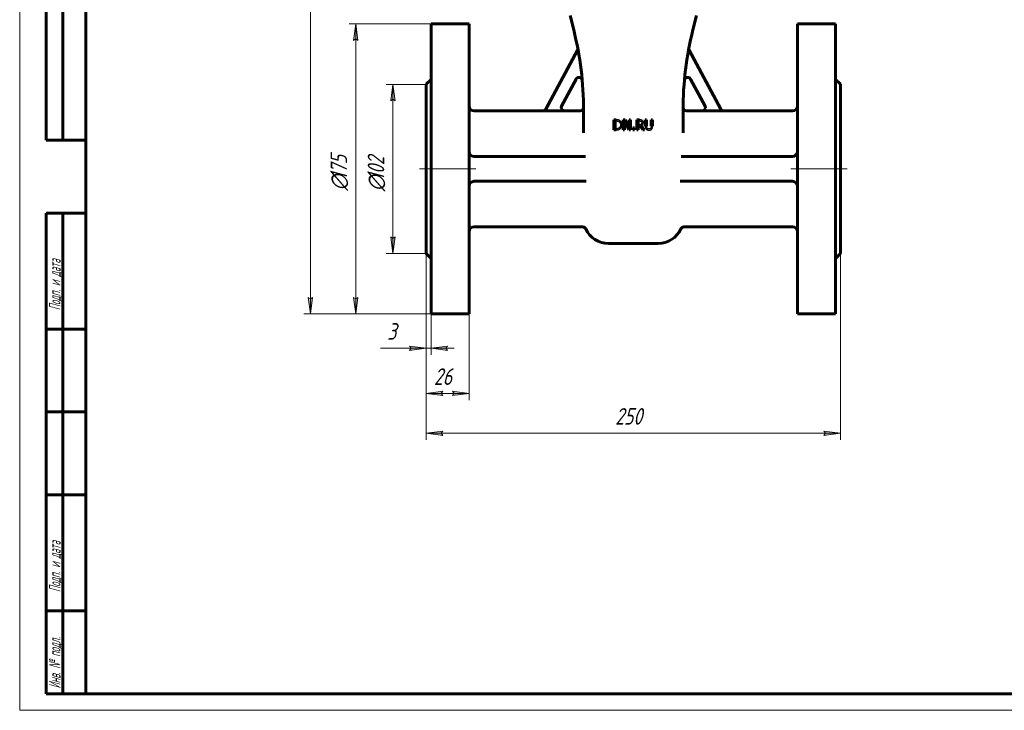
# Model space of a CAD drawing. Header units: millimetres. Extents: x 0 to 594, y 0 to 420.
# Tile 1 of 9: x 0 to 297, y 0 to 208. Entities that reach past the tile are written whole.
import ezdxf

# ---------------------------------------------------------------- set-up
doc = ezdxf.new("R2010")
doc.units = ezdxf.units.MM
for name, pattern in [('K5LT-1', [0]), ('K5LT_AXLED', [32.010279, 27.510279, -1.5, 1.5, -1.5]), ('K5LT_BASIC', [0]), ('K5LT_THIN', [0])]:
    doc.linetypes.add(name, pattern=pattern)
doc.layers.add('Системный слой', color=7, linetype='Continuous')
doc.layers.add('Системный слой (1)', color=7, linetype='Continuous', true_color=0x6c6c6c)
doc.styles.add('KDIMTEXTSTYLE', font='GOST_AU.SHX', dxfattribs={"width": 0.96, "oblique": 15, "height": 5})
doc.styles.add('KTEXTSTYLE', font='GOST_AU.SHX', dxfattribs={"width": 0.56, "height": 5})
doc.dimstyles.new('KDIMSTYLE (0.50)', dxfattribs={"dimtxt": 5, "dimasz": 1, "dimexe": 2, "dimexo": 0, "dimgap": 1, "dimtad": 1, "dimlfac": 2, "dimtxsty": 'KDIMTEXTSTYLE', "dimsah": 1, "dimcen": 0, "dimdle": 1, "dimadec": 0, "dimazin": 0, "dimtfac": 0.667, "dimtmove": 0, "dimatfit": 3, "dimfxl": 1, "dimtvp": 1, "dimtolj": 1, "dimtzin": 0, "dimarcsym": 0})

# ---------------------------------------------------------------- blocks, each defined once
blk = doc.blocks.new('U8')
at = {"layer": 'Системный слой (1)', "color": 143, "linetype": 'K5LT_BASIC', "lineweight": 60, "true_color": 0x33acca}
for p, q in [((211.59, 181.2), (211.49, 181.36)), ((211.72, 181.08), (211.59, 181.2)), ((211.78, 181.02), (211.72, 181.08)), ((211.82, 181), (211.78, 181.02)), ((211.84, 180.99), (211.82, 181)), ((211.85, 180.98), (211.84, 180.99)), ((212.01, 180.9), (211.85, 180.98)), ((212.37, 180.83), (212.01, 180.9))]:
    blk.add_line(p, q, dxfattribs=at)
blk = doc.blocks.new('U12')
at = {"layer": 'Системный слой (1)', "color": 143, "linetype": 'K5LT_BASIC', "lineweight": 60, "true_color": 0x33acca}
for p, q in [((163.45, 182.31), (163.35, 181.64)), ((163.35, 181.64), (163.7, 181.06)), ((163.7, 181.06), (164.33, 180.83))]:
    blk.add_line(p, q, dxfattribs=at)
blk = doc.blocks.new('U14')
at = {"layer": 'Системный слой (1)', "color": 143, "linetype": 'K5LT_BASIC', "lineweight": 60, "true_color": 0x33acca}
for p, q in [((205.85, 180.83), (201.09, 180.83)), ((233.09, 180.83), (212.37, 180.83))]:
    blk.add_line(p, q, dxfattribs=at)
blk = doc.blocks.new('U16')
at = {"layer": 'Системный слой (1)', "color": 143, "linetype": 'K5LT_BASIC', "lineweight": 60, "true_color": 0x33acca}
for p, q in [((157.82, 180.83), (137.09, 180.83)), ((169.09, 180.83), (164.33, 180.83))]:
    blk.add_line(p, q, dxfattribs=at)
blk = doc.blocks.new('U17')
at = {"layer": 'Системный слой (1)', "color": 143, "linetype": 'K5LT_BASIC', "lineweight": 60, "true_color": 0x33acca}
for p, q in [((206.83, 181.64), (206.49, 181.06)), ((206.73, 182.31), (206.83, 181.64)), ((206.49, 181.06), (205.85, 180.83))]:
    blk.add_line(p, q, dxfattribs=at)
blk = doc.blocks.new('D0')
at = {"layer": 'Системный слой (1)'}
for points in [[(88.35, 339.58), (87.7, 344.58), (87.04, 339.58), (87.7, 340.08)], [(87.7, 119.58), (88.35, 124.58), (87.7, 124.08), (87.04, 124.58)]]:
    blk.add_hatch(color=7, dxfattribs=at).paths.add_polyline_path(points)
at = {"layer": 'Системный слой (1)', "color": 7, "linetype": 'K5LT_THIN', "lineweight": 18, "true_color": 0xffffff}
for p, q in [((181.59, 344.58), (85.7, 344.58)), ((87.04, 339.58), (87.7, 344.58)), ((87.7, 344.58), (88.35, 339.58)), ((87.7, 340.08), (87.04, 339.58)), ((88.35, 339.58), (87.7, 340.08)), ((87.7, 119.58), (87.04, 124.58)), ((87.04, 124.58), (87.7, 124.08)), ((87.7, 124.08), (88.35, 124.58)), ((88.35, 124.58), (87.7, 119.58)), ((135.59, 119.58), (85.7, 119.58))]:
    blk.add_line(p, q, dxfattribs=at)
blk.add_wipeout([(86.7, 226.68), (79.31, 226.68), (79.31, 237.06), (86.7, 237.06)]).dxf.layer = 'Системный слой (1)'
blk.add_line((87.7, 344.58), (87.7, 119.58), dxfattribs=at)
at = {"layer": 'Системный слой (1)', "color": 7, "insert": (80.11, 226.68), "char_height": 5, "attachment_point": 1, "rotation": 90, "style": 'KTEXTSTYLE'}
blk.add_mtext('\\H5.0;\\W1.000;\\Q15;\\Q15;\\W0.960;450', dxfattribs=at)
blk = doc.blocks.new('KDIMARROW_01')
at = {"layer": 'Системный слой'}
blk.add_hatch(color=0, dxfattribs=at).paths.add_polyline_path([(0, 0), (-5, 0.66), (-4.5, 0), (-5, -0.66)])
at = {"layer": 'Системный слой', "color": 0, "linetype": 'K5LT_THIN', "lineweight": 18}
for p, q in [((-4.5, 0), (-5, 0.66)), ((-5, 0.66), (0, 0)), ((0, 0), (-5, -0.66)), ((-5, -0.66), (-4.5, 0))]:
    blk.add_line(p, q, dxfattribs=at)
at = {"layer": 'Системный слой (1)', "color": 0, "linetype": 'K5LT_THIN', "lineweight": 18}
blk.add_line((397.98, 163.33), (397.48, 163.33), dxfattribs=at)
blk = doc.blocks.new('D1')
at = {"layer": 'Системный слой (1)'}
for points in [[(127.09, 83.58), (127.59, 84.24), (122.59, 83.58), (127.59, 82.92)], [(247.59, 83.58), (242.59, 84.24), (243.09, 83.58), (242.59, 82.92)]]:
    blk.add_hatch(color=7, dxfattribs=at).paths.add_polyline_path(points)
at = {"layer": 'Системный слой (1)', "color": 7, "linetype": 'K5LT_THIN', "lineweight": 18, "true_color": 0xffffff}
for p, q in [((122.59, 139.33), (122.59, 81.58)), ((247.59, 139.33), (247.59, 81.58)), ((122.59, 83.58), (127.59, 84.24)), ((127.59, 82.92), (122.59, 83.58)), ((127.59, 84.24), (127.09, 83.58)), ((127.09, 83.58), (127.59, 82.92)), ((243.09, 83.58), (242.59, 84.24)), ((242.59, 84.24), (247.59, 83.58)), ((247.59, 83.58), (242.59, 82.92)), ((242.59, 82.92), (243.09, 83.58))]:
    blk.add_line(p, q, dxfattribs=at)
blk.add_wipeout([(179.62, 84.58), (179.62, 91.96), (190.13, 91.96), (190.13, 84.58)]).dxf.layer = 'Системный слой (1)'
blk.add_line((122.59, 83.58), (247.59, 83.58), dxfattribs=at)
at = {"layer": 'Системный слой (1)', "color": 7, "insert": (179.62, 91.17), "char_height": 5, "attachment_point": 1, "style": 'KTEXTSTYLE'}
blk.add_mtext('\\H5.0;\\W1.000;\\Q15;\\Q15;\\W0.960;250', dxfattribs=at)
blk = doc.blocks.new('D3')
at = {"layer": 'Системный слой (1)', "color": 7, "linetype": 'K5LT_THIN', "lineweight": 18, "true_color": 0xffffff}
for p, q in [((122.59, 139.33), (122.59, 93.58)), ((135.59, 119.58), (135.59, 93.58))]:
    blk.add_line(p, q, dxfattribs=at)
blk.add_wipeout([(124.94, 96.58), (124.94, 103.96), (132.91, 103.96), (132.91, 96.58)]).dxf.layer = 'Системный слой (1)'
at = {"layer": 'Системный слой (1)'}
for points in [[(127.59, 94.92), (127.09, 95.58), (127.59, 96.23), (122.59, 95.58)], [(135.59, 95.58), (130.59, 96.23), (131.09, 95.58), (130.59, 94.92)]]:
    blk.add_hatch(color=7, dxfattribs=at).paths.add_polyline_path(points)
at = {"layer": 'Системный слой (1)', "color": 7, "linetype": 'K5LT_THIN', "lineweight": 18, "true_color": 0xffffff}
for p, q in [((122.59, 95.58), (127.59, 96.23)), ((127.59, 94.92), (122.59, 95.58)), ((122.59, 95.58), (135.59, 95.58)), ((127.59, 96.23), (127.09, 95.58)), ((127.09, 95.58), (127.59, 94.92)), ((131.09, 95.58), (130.59, 96.23)), ((130.59, 96.23), (135.59, 95.58)), ((135.59, 95.58), (130.59, 94.92)), ((130.59, 94.92), (131.09, 95.58))]:
    blk.add_line(p, q, dxfattribs=at)
at = {"layer": 'Системный слой (1)', "color": 7, "insert": (124.94, 103.16), "char_height": 5, "attachment_point": 1, "style": 'KTEXTSTYLE'}
blk.add_mtext('\\H5.0;\\W1.000;\\Q15;\\Q15;\\W0.960;26', dxfattribs=at)
blk = doc.blocks.new('D4')
at = {"layer": 'Системный слой (1)'}
for points in [[(117.59, 108.55), (122.59, 109.21), (117.59, 109.87), (118.09, 109.21)], [(128.59, 109.21), (129.09, 109.87), (124.09, 109.21), (129.09, 108.55)]]:
    blk.add_hatch(color=7, dxfattribs=at).paths.add_polyline_path(points)
at = {"layer": 'Системный слой (1)', "color": 7, "linetype": 'K5LT_THIN', "lineweight": 18, "true_color": 0xffffff}
for p, q in [((122.59, 139.33), (122.59, 107.21)), ((124.09, 119.58), (124.09, 107.21)), ((122.59, 109.21), (117.59, 109.87)), ((117.59, 109.87), (118.09, 109.21)), ((118.09, 109.21), (117.59, 108.55)), ((117.59, 108.55), (122.59, 109.21)), ((122.59, 109.21), (117.6, 109.21)), ((122.59, 109.21), (124.09, 109.21)), ((129.09, 109.87), (124.09, 109.21)), ((124.09, 109.21), (129.09, 108.55)), ((124.09, 109.21), (131.09, 109.21)), ((128.59, 109.21), (129.09, 109.87)), ((129.09, 108.55), (128.59, 109.21))]:
    blk.add_line(p, q, dxfattribs=at)
blk.add_wipeout([(110.87, 110.21), (110.87, 117.59), (115.41, 117.59), (115.41, 110.21)]).dxf.layer = 'Системный слой (1)'
for p, q in [((117.6, 109.21), (108.87, 109.21)), ((122.59, 109.21), (115.59, 109.21))]:
    blk.add_line(p, q, dxfattribs=at)
at = {"layer": 'Системный слой (1)', "color": 7, "insert": (110.87, 116.79), "char_height": 5, "attachment_point": 1, "style": 'KTEXTSTYLE'}
blk.add_mtext('\\H5.0;\\W1.000;\\Q15;\\Q15;\\W0.960;3', dxfattribs=at)
blk = doc.blocks.new('D5')
at = {"layer": 'Системный слой (1)'}
for points in [[(102.02, 202.08), (101.36, 207.08), (100.7, 202.08), (101.36, 202.58)], [(101.36, 119.58), (102.02, 124.58), (101.36, 124.08), (100.7, 124.58)]]:
    blk.add_hatch(color=7, dxfattribs=at).paths.add_polyline_path(points)
at = {"layer": 'Системный слой (1)', "color": 7, "linetype": 'K5LT_THIN', "lineweight": 18, "true_color": 0xffffff}
for p, q in [((135.59, 207.08), (99.36, 207.08)), ((100.7, 202.08), (101.36, 207.08)), ((101.36, 207.08), (102.02, 202.08)), ((101.36, 202.58), (100.7, 202.08)), ((102.02, 202.08), (101.36, 202.58)), ((101.36, 119.58), (100.7, 124.58)), ((100.7, 124.58), (101.36, 124.08)), ((101.36, 124.08), (102.02, 124.58)), ((102.02, 124.58), (101.36, 119.58)), ((135.59, 119.58), (99.36, 119.58))]:
    blk.add_line(p, q, dxfattribs=at)
blk.add_wipeout([(100.36, 156.74), (92.98, 156.74), (92.98, 169.41), (100.36, 169.41)]).dxf.layer = 'Системный слой (1)'
blk.add_line((101.36, 207.08), (101.36, 119.58), dxfattribs=at)
at = {"layer": 'Системный слой (1)', "color": 7, "char_height": 5, "attachment_point": 1, "rotation": 90, "style": 'KTEXTSTYLE'}
for s, insert in [('\\H5.0;\\W1.000;\\Q15;\\Q15;\\W0.960;175', (93.77, 160.04)), ('\\H5.0;\\W1.000;\\Q15;\\Q15;\\W0.960;∅', (93.77, 156.74))]:
    blk.add_mtext(s, dxfattribs=dict(at, insert=insert))
blk = doc.blocks.new('D6')
at = {"layer": 'Системный слой (1)'}
for points in [[(113.22, 183.83), (112.56, 188.83), (111.91, 183.83), (112.56, 184.33)], [(112.56, 137.83), (113.22, 142.83), (112.56, 142.33), (111.91, 142.83)]]:
    blk.add_hatch(color=7, dxfattribs=at).paths.add_polyline_path(points)
at = {"layer": 'Системный слой (1)', "color": 7, "linetype": 'K5LT_THIN', "lineweight": 18, "true_color": 0xffffff}
for p, q in [((122.59, 188.83), (110.56, 188.83)), ((111.91, 183.83), (112.56, 188.83)), ((112.56, 188.83), (113.22, 183.83)), ((112.56, 184.33), (111.91, 183.83)), ((113.22, 183.83), (112.56, 184.33)), ((112.56, 137.83), (111.91, 142.83)), ((111.91, 142.83), (112.56, 142.33)), ((112.56, 142.33), (113.22, 142.83)), ((113.22, 142.83), (112.56, 137.83)), ((122.59, 137.83), (110.56, 137.83))]:
    blk.add_line(p, q, dxfattribs=at)
blk.add_wipeout([(111.56, 156.54), (104.18, 156.54), (104.18, 169.59), (111.56, 169.59)]).dxf.layer = 'Системный слой (1)'
blk.add_line((112.56, 188.83), (112.56, 137.83), dxfattribs=at)
at = {"layer": 'Системный слой (1)', "color": 7, "char_height": 5, "attachment_point": 1, "rotation": 90, "style": 'KTEXTSTYLE'}
for s, insert in [('\\H5.0;\\W1.000;\\Q15;\\Q15;\\W0.960;102', (104.98, 159.85)), ('\\H5.0;\\W1.000;\\Q15;\\Q15;\\W0.960;∅', (104.98, 156.54))]:
    blk.add_mtext(s, dxfattribs=dict(at, insert=insert))
blk = doc.blocks.new('U36')
at = {"color": 7, "linetype": 'K5LT_THIN', "lineweight": 18, "true_color": 0xffffff}
for p, q in [((0, 0), (0, 420)), ((594, 0), (0, 0))]:
    blk.add_line(p, q, dxfattribs=at)
at = {"color": 143, "linetype": 'K5LT_BASIC', "lineweight": 60, "true_color": 0x33acca}
for p, q in [((20, 5), (20, 415)), ((8, 172), (8, 292)), ((13, 172), (13, 292)), ((20, 172), (8, 172)), ((8, 5), (8, 150)), ((20, 150), (8, 150)), ((13, 5), (13, 150)), ((20, 115), (8, 115)), ((20, 90), (8, 90)), ((20, 65), (8, 65)), ((20, 30), (8, 30)), ((20, 5), (8, 5)), ((589, 5), (20, 5))]:
    blk.add_line(p, q, dxfattribs=at)
at = {"color": 7, "char_height": 3.5, "attachment_point": 1, "rotation": 90, "style": 'KTEXTSTYLE'}
for s, insert in [('\\H5.0;\\W1.000;\\Q15;\\Q15;\\W0.560;\\H3.50;Подп. и дата', (8.82, 120.66)), ('\\H5.0;\\W1.000;\\Q15;\\Q15;\\W0.560;\\H3.50;Подп. и дата', (8.82, 35.66)), ('\\H5.0;\\W1.000;\\Q15;\\Q15;\\W0.560;\\H3.50;Инв. № подл.', (8.82, 6.57))]:
    blk.add_mtext(s, dxfattribs=dict(at, insert=insert))

msp = doc.modelspace()

# ---------------------------------------------------------------- linework, layer by layer
at = {"layer": 'Системный слой (1)', "color": 143, "linetype": 'K5LT_BASIC', "lineweight": 60, "true_color": 0x33acca}
for p, q in [((167.1068, 205.2779), (166.0301, 209.5849)), ((203.0783, 205.2779), (204.1551, 209.5849)), ((124.0926, 207.0849), (124.0926, 119.5849)), ((124.0926, 207.0849), (135.5926, 207.0849)), ((135.5926, 207.0849), (135.5926, 119.5849)), ((246.0926, 207.0849), (234.5926, 207.0849)), ((234.5926, 207.0849), (234.5926, 119.5849)), ((246.0926, 207.0849), (246.0926, 119.5849)), ((158.6771, 181.3196), (168.2212, 199.0964)), ((211.5081, 181.3196), (201.964, 199.0964)), ((122.5926, 188.8349), (124.0926, 190.3349)), ((167.8084, 190.4228), (163.4289, 182.2657)), ((202.3768, 190.4228), (206.7562, 182.2657)), ((247.5926, 188.8349), (246.0926, 190.3349)), ((122.5926, 188.8349), (122.5926, 137.8349)), ((247.5926, 188.8349), (247.5926, 137.8349)), ((157.7933, 180.7902), (164.3073, 180.7902)), ((170.0926, 174.1631), (170.0926, 181.0243)), ((200.0926, 174.1631), (200.0926, 181.0243)), ((212.3918, 180.7902), (205.8779, 180.7902)), ((179.9255, 178.1356), (179.2309, 178.1356)), ((179.2309, 178.1356), (179.2309, 175.0856)), ((179.6363, 175.4366), (179.6363, 177.7846)), ((179.6363, 177.7846), (179.9452, 177.7846)), ((179.9452, 175.4366), (179.6363, 175.4366)), ((182.0758, 178.1356), (182.0758, 175.0856)), ((182.6517, 178.1356), (182.0758, 178.1356)), ((182.454, 175.0856), (182.454, 177.7154)), ((182.454, 177.7154), (183.8035, 175.0856)), ((183.8801, 175.7208), (182.6517, 178.1356)), ((183.8801, 178.1356), (183.8801, 175.7208)), ((184.2582, 178.1356), (183.8801, 178.1356)), ((184.2582, 175.0856), (184.2582, 178.1356)), ((184.9552, 175.6689), (184.9552, 175.0856)), ((185.4446, 175.6689), (184.9552, 175.6689)), ((185.4446, 175.0856), (185.4446, 175.6689)), ((186.1466, 178.1356), (186.1466, 175.0856)), ((186.9326, 178.1356), (186.1466, 178.1356)), ((186.5519, 176.6378), (186.5519, 177.7846)), ((186.5519, 177.7846), (186.9548, 177.7846)), ((186.9078, 176.6378), (186.5519, 176.6378)), ((186.5519, 175.0856), (186.5519, 176.2992)), ((186.5519, 176.2992), (187.0166, 176.2992)), ((187.0166, 176.2992), (187.9805, 175.0856)), ((188.507, 175.0856), (187.4219, 176.4129)), ((188.7121, 178.1356), (188.7121, 176.2324)), ((189.1175, 178.1356), (188.7121, 178.1356)), ((189.1175, 176.2324), (189.1175, 178.1356)), ((190.9193, 178.1356), (190.514, 178.1356)), ((190.514, 178.1356), (190.514, 176.2225)), ((190.9193, 176.2324), (190.9193, 178.1356)), ((179.2309, 175.0856), (179.9329, 175.0856)), ((182.0758, 175.0856), (182.454, 175.0856)), ((183.8035, 175.0856), (184.2582, 175.0856)), ((184.9552, 175.0856), (185.4446, 175.0856)), ((186.1466, 175.0856), (186.5519, 175.0856)), ((187.9805, 175.0856), (188.507, 175.0856)), ((170.6779, 167.0849), (137.0926, 167.0849)), ((233.0926, 167.0849), (199.5072, 167.0849)), ((170.9115, 159.5849), (137.0926, 159.5849)), ((233.0926, 159.5849), (199.2737, 159.5849)), ((169.8466, 145.8349), (137.0926, 145.8349)), ((233.0926, 145.8349), (200.3386, 145.8349)), ((177.5926, 140.8349), (192.5926, 140.8349)), ((122.5926, 137.8349), (124.0926, 136.3349)), ((247.5926, 137.8349), (246.0926, 136.3349)), ((124.0926, 119.5849), (135.5926, 119.5849)), ((246.0926, 119.5849), (234.5926, 119.5849))]:
    msp.add_line(p, q, dxfattribs=at)
at = {"layer": 'Системный слой (1)', "color": 30, "linetype": 'K5LT_AXLED', "lineweight": 18, "true_color": 0xff8000}
msp.add_line((249.5926, 163.3349), (232.5926, 163.3349), dxfattribs=at)
at = {"layer": 'Системный слой (1)', "color": 143, "linetype": 'K5LT_BASIC', "lineweight": 60, "true_color": 0x33acca}
for centre, radius, start, end in [((70.0926, 181.0243), 100, 0, 14.036243), ((300.0926, 181.0243), 100, 165.963757, 180), ((167.3401, 199.5694), 1, 331.769278, 10.796648), ((202.8451, 199.5694), 1, 169.203352, 208.230722), ((168.6894, 189.9497), 1, 5.172556, 151.769278), ((201.4957, 189.9497), 1, 28.230722, 174.827444), ((137.0926, 182.3349), 1.5, 180, 270), ((169.0926, 181.8349), 1, 270, 355.776775), ((201.0926, 181.8349), 1, 184.223225, 270), ((300.0926, 181.0243), 100, 179.577772, 179.577932), ((233.0926, 182.3349), 1.5, 270, 0), ((137.0926, 168.5849), 1.5, 180, 270), ((233.0926, 168.5849), 1.5, 270, 0), ((137.0926, 158.0849), 1.5, 90, 180), ((233.0926, 158.0849), 1.5, 0, 90), ((137.0926, 144.3349), 1.5, 90, 180), ((169.8466, 144.8349), 1, 24.315739, 90), ((200.3386, 144.8349), 1, 90, 155.684261), ((233.0926, 144.3349), 1.5, 0, 90), ((177.5926, 148.3349), 7.5, 204.315739, 270), ((192.5926, 148.3349), 7.5, 270, 335.684261)]:
    msp.add_arc(centre, radius, start, end, dxfattribs=at)
at = {"layer": 'Системный слой (1)', "color": 7, "linetype": 'K5LT-1'}
for points, knots in [([(158.6771, 181.3196), (158.6593, 181.2866), (158.6201, 181.2226), (158.5712, 181.1598), (158.5154, 181.0967), (158.4788, 181.0606), (158.4276, 181.0167), (158.3913, 180.9878), (158.3534, 180.9613), (158.3258, 180.9436), (158.3026, 180.9293), (158.2735, 180.9128), (158.2338, 180.8922), (158.1899, 180.8718), (158.1368, 180.8507), (158.0825, 180.8326), (158.0273, 180.8177), (157.9715, 180.8059), (157.8937, 180.794), (157.8341, 180.7902), (157.7933, 180.7902)], [0, 0, 0, 0, 0.022516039, 0.045032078, 0.047917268, 0.073318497, 0.075874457, 0.088520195, 0.101165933, 0.103644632, 0.108287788, 0.117574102, 0.123788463, 0.135239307, 0.146690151, 0.158140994, 0.169591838, 0.181042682, 0.192493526, 0.216942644, 0.216942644, 0.216942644, 0.216942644]), ([(164.3073, 180.7902), (164.2699, 180.7902), (164.1953, 180.7945), (164.0853, 180.8134), (163.9958, 180.8393), (163.9262, 180.8658), (163.8885, 180.8826), (163.8333, 180.9095), (163.761, 180.9507), (163.6939, 181.0007), (163.6568, 181.0323), (163.6448, 181.0428), (163.6246, 181.0611), (163.6001, 181.085), (163.5533, 181.1342), (163.494, 181.2071), (163.4395, 181.2939), (163.4029, 181.3664), (163.3856, 181.4067), (163.3756, 181.4327), (163.3705, 181.4464), (163.3626, 181.469), (163.3525, 181.5007), (163.335, 181.5648), (163.3177, 181.6562), (163.3117, 181.7401), (163.3113, 181.8038), (163.3125, 181.8475), (163.3193, 181.9285), (163.3371, 182.0301), (163.3676, 182.1302), (163.3998, 182.2082), (163.4188, 182.2467), (163.4289, 182.2657)], [0, 0, 0, 0, 0.022453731, 0.044907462, 0.067361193, 0.078568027, 0.089774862, 0.092113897, 0.115620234, 0.139961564, 0.142432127, 0.144942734, 0.149559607, 0.158793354, 0.165431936, 0.190319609, 0.215207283, 0.227169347, 0.239131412, 0.24156487, 0.243969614, 0.247964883, 0.255955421, 0.264021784, 0.288069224, 0.312116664, 0.314445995, 0.326395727, 0.338345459, 0.363297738, 0.388250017, 0.4011544, 0.414058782, 0.414058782, 0.414058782, 0.414058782]), ([(205.8779, 180.7902), (205.9153, 180.7902), (205.9898, 180.7945), (206.0999, 180.8134), (206.1894, 180.8393), (206.259, 180.8658), (206.2967, 180.8826), (206.3519, 180.9095), (206.4243, 180.9507), (206.4914, 181.0007), (206.5284, 181.0323), (206.5405, 181.0428), (206.5607, 181.0612), (206.5852, 181.085), (206.632, 181.1342), (206.6913, 181.2071), (206.7458, 181.294), (206.7823, 181.3664), (206.7996, 181.4067), (206.8096, 181.4327), (206.8147, 181.4464), (206.8227, 181.4689), (206.8327, 181.5006), (206.8503, 181.5647), (206.8676, 181.6561), (206.8735, 181.7399), (206.8739, 181.8036), (206.8728, 181.8474), (206.8659, 181.9285), (206.8481, 182.0301), (206.8176, 182.1302), (206.7854, 182.2082), (206.7664, 182.2467), (206.7562, 182.2657)], [0, 0, 0, 0, 0.022454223, 0.044908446, 0.06736267, 0.078569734, 0.089776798, 0.092115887, 0.11562363, 0.139966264, 0.142436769, 0.14494725, 0.149565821, 0.158802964, 0.165433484, 0.190323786, 0.215214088, 0.227170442, 0.239126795, 0.24155948, 0.243963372, 0.247961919, 0.255959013, 0.264003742, 0.288042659, 0.312081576, 0.314413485, 0.326378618, 0.338343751, 0.36329775, 0.388251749, 0.401155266, 0.414058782, 0.414058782, 0.414058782, 0.414058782]), ([(211.5081, 181.3196), (211.5259, 181.2866), (211.5651, 181.2226), (211.614, 181.1598), (211.6698, 181.0966), (211.7064, 181.0605), (211.7576, 181.0166), (211.7939, 180.9877), (211.8318, 180.9613), (211.8594, 180.9436), (211.8826, 180.9293), (211.9117, 180.9127), (211.9513, 180.8921), (211.9952, 180.8718), (212.0484, 180.8507), (212.1026, 180.8327), (212.1578, 180.8177), (212.2136, 180.8059), (212.2873, 180.7946), (212.3469, 180.7905), (212.3877, 180.7902), (212.3918, 180.7902)], [0, 0, 0, 0, 0.022517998, 0.045035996, 0.047924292, 0.073330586, 0.075886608, 0.088529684, 0.101172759, 0.103650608, 0.108296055, 0.117586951, 0.123783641, 0.135232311, 0.146680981, 0.158129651, 0.169578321, 0.181026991, 0.192475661, 0.214432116, 0.216942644, 0.216942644, 0.216942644, 0.216942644]), ([(181.0179, 177.8934), (181.009, 177.8993), (180.9908, 177.9108), (180.9535, 177.933), (180.9048, 177.9592), (180.8532, 177.9836), (180.8102, 178.0019), (180.777, 178.015), (180.7431, 178.0276), (180.7084, 178.0395), (180.6728, 178.0508), (180.6392, 178.0608), (180.6077, 178.0694), (180.5787, 178.0769), (180.5487, 178.0838), (180.5198, 178.0898), (180.4923, 178.095), (180.4581, 178.1009), (180.3984, 178.11), (180.308, 178.1204), (180.2106, 178.1277), (180.1277, 178.1318), (180.0628, 178.134), (179.9952, 178.1353), (179.9489, 178.1356), (179.9255, 178.1356)], [-0.711735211, -0.711735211, -0.711735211, -0.711735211, -0.684262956, -0.6567907, -0.60184619, -0.54690168, -0.519429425, -0.49195717, -0.464484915, -0.43701266, -0.409540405, -0.38206815, -0.361271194, -0.340474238, -0.319677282, -0.298880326, -0.282961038, -0.267041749, -0.235203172, -0.176402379, -0.117601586, -0.08820119, -0.058800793, -0.029400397, 0, 0, 0, 0]), ([(179.9329, 175.0856), (179.9524, 175.0856), (179.9911, 175.0858), (180.0479, 175.0867), (180.1034, 175.0883), (180.1571, 175.0906), (180.2088, 175.0934), (180.2755, 175.098), (180.3422, 175.1043), (180.4084, 175.1123), (180.4603, 175.1199), (180.5016, 175.127), (180.5332, 175.1331), (180.5536, 175.1374), (180.5711, 175.1414), (180.5907, 175.146), (180.612, 175.1515), (180.635, 175.1579), (180.6597, 175.1653), (180.7031, 175.1791), (180.765, 175.202), (180.8653, 175.2457), (180.9479, 175.29), (181.0052, 175.3254), (181.013, 175.3303)], [-0.489465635, -0.489465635, -0.489465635, -0.489465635, -0.469874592, -0.450283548, -0.430692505, -0.411101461, -0.391510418, -0.371919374, -0.332737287, -0.308900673, -0.28506406, -0.261227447, -0.24930914, -0.237390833, -0.229840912, -0.22229099, -0.207191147, -0.19698596, -0.186780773, -0.168865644, -0.129708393, -0.090551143, -0.012236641, 0, 0, 0, 0]), ([(179.9452, 177.7846), (179.9612, 177.7846), (179.9929, 177.7844), (180.0395, 177.7834), (180.0849, 177.7817), (180.1271, 177.7794), (180.1663, 177.7766), (180.2028, 177.7734), (180.2381, 177.7696), (180.2712, 177.7655), (180.302, 177.761), (180.3306, 177.7563), (180.3584, 177.7512), (180.3805, 177.7466), (180.3973, 177.7429), (180.4129, 177.7392), (180.4322, 177.7344), (180.455, 177.7283), (180.4777, 177.7217), (180.5004, 177.7146), (180.5303, 177.7047), (180.5614, 177.6933), (180.6229, 177.6687), (180.6844, 177.6396), (180.7358, 177.6107), (180.751, 177.6017)], [-0.122136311, -0.122136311, -0.122136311, -0.122136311, -0.116722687, -0.111309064, -0.10589544, -0.100481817, -0.09567233, -0.090862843, -0.086053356, -0.081243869, -0.076951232, -0.072658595, -0.068365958, -0.06407332, -0.062146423, -0.060219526, -0.056365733, -0.052511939, -0.048658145, -0.044804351, -0.040950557, -0.033242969, -0.028590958, -0.008523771, 0, 0, 0, 0]), ([(180.7881, 175.6392), (180.7711, 175.6273), (180.7365, 175.6047), (180.697, 175.5821), (180.6384, 175.5517), (180.5927, 175.5318), (180.5438, 175.5144), (180.5225, 175.5073), (180.496, 175.4991), (180.4657, 175.4908), (180.4362, 175.4836), (180.4049, 175.4769), (180.3606, 175.4684), (180.3148, 175.461), (180.2671, 175.4546), (180.2305, 175.4504), (180.1931, 175.4468), (180.1512, 175.4434), (180.1046, 175.4405), (180.0527, 175.4382), (179.9995, 175.4369), (179.9634, 175.4366), (179.9452, 175.4366)], [-0.129515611, -0.129515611, -0.129515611, -0.129515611, -0.119550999, -0.109586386, -0.107523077, -0.087584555, -0.085520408, -0.082628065, -0.07684338, -0.072307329, -0.067771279, -0.062610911, -0.057450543, -0.047129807, -0.041969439, -0.036809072, -0.031648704, -0.026488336, -0.019866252, -0.013244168, -0.006622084, 0, 0, 0, 0]), ([(180.751, 177.6017), (180.7676, 177.5915), (180.8001, 177.5702), (180.834, 177.5448), (180.8805, 177.5071), (180.9368, 177.4545), (181.0069, 177.3701), (181.0676, 177.2752), (181.1173, 177.1719), (181.146, 177.09), (181.1708, 177.0033), (181.1919, 176.9082), (181.2049, 176.8021), (181.21, 176.7282), (181.2119, 176.6905), (181.2129, 176.652), (181.2132, 176.6261), (181.2132, 176.6131)], [-0.228722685, -0.228722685, -0.228722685, -0.228722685, -0.216268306, -0.203813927, -0.201223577, -0.17717576, -0.153135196, -0.129094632, -0.10422721, -0.081198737, -0.076679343, -0.051147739, -0.025616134, -0.0192121, -0.012808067, -0.006404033, 0, 0, 0, 0]), ([(181.2132, 176.6131), (181.2132, 176.596), (181.2128, 176.5621), (181.2111, 176.5122), (181.2083, 176.4633), (181.2045, 176.4173), (181.1998, 176.3739), (181.1925, 176.3192), (181.1814, 176.2556), (181.165, 176.1848), (181.1467, 176.1223), (181.1266, 176.0659), (181.1053, 176.015), (181.0817, 175.9667), (181.0474, 175.9053), (180.9973, 175.8314), (180.9263, 175.7503), (180.8547, 175.6867), (180.8066, 175.6517), (180.7881, 175.6392)], [-0.276021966, -0.276021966, -0.276021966, -0.276021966, -0.265988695, -0.255955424, -0.245922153, -0.235888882, -0.226754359, -0.217619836, -0.19935079, -0.182548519, -0.165746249, -0.151188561, -0.136630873, -0.122295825, -0.107960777, -0.079290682, -0.048447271, -0.018055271, 0, 0, 0, 0]), ([(181.013, 175.3303), (181.0562, 175.3588), (181.1017, 175.3932), (181.1843, 175.4651), (181.2294, 175.5102), (181.2728, 175.5601), (181.2903, 175.5808), (181.321, 175.619), (181.3627, 175.6761), (181.4016, 175.7366), (181.4313, 175.7877), (181.4598, 175.8399), (181.4932, 175.9078), (181.5281, 175.9912), (181.5578, 176.0757), (181.5759, 176.1385), (181.5996, 176.2327), (181.6241, 176.3638), (181.6349, 176.5096), (181.6358, 176.5936), (181.6358, 176.6081)], [-0.278962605, -0.278962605, -0.278962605, -0.278962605, -0.247175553, -0.243853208, -0.211601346, -0.208232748, -0.203909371, -0.195262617, -0.178870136, -0.162027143, -0.153605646, -0.145184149, -0.128341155, -0.111498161, -0.095175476, -0.078852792, -0.075672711, -0.042270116, -0.007265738, 0, 0, 0, 0]), ([(181.6358, 176.6081), (181.6358, 176.6291), (181.6353, 176.6708), (181.6328, 176.7325), (181.6287, 176.7932), (181.6213, 176.8694), (181.6085, 176.9596), (181.588, 177.06), (181.5627, 177.1543), (181.5344, 177.2381), (181.5037, 177.314), (181.4712, 177.3824), (181.4357, 177.4481), (181.4073, 177.4946), (181.3613, 177.5647), (181.2925, 177.6559), (181.1792, 177.7724), (181.0837, 177.8486), (181.028, 177.8867), (181.0179, 177.8934)], [-0.236572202, -0.236572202, -0.236572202, -0.236572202, -0.228129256, -0.219686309, -0.211243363, -0.202800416, -0.187098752, -0.171397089, -0.156612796, -0.141828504, -0.129465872, -0.11710324, -0.104753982, -0.092404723, -0.0897364, -0.062369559, -0.034019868, -0.006064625, 0, 0, 0, 0]), ([(187.459, 176.796), (187.452, 176.789), (187.4377, 176.7755), (187.421, 176.7617), (187.3965, 176.7429), (187.3627, 176.7206), (187.3192, 176.6992), (187.2821, 176.685), (187.2582, 176.6775), (187.2386, 176.6723), (187.2238, 176.6688), (187.2088, 176.6656), (187.1893, 176.6617), (187.1648, 176.6573), (187.1289, 176.6517), (187.0474, 176.6416), (186.9703, 176.6378), (186.9078, 176.6378)], [-0.0846184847, -0.0846184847, -0.0846184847, -0.0846184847, -0.0800034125, -0.0753883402, -0.0744226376, -0.0653627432, -0.0561571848, -0.0515544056, -0.0469516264, -0.0446938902, -0.042436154, -0.0401784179, -0.0379206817, -0.0337082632, -0.0294958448, -0.0225875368, 0, 0, 0, 0]), ([(187.7087, 177.9749), (187.692, 177.9857), (187.6583, 178.0061), (187.62, 178.0261), (187.5821, 178.0442), (187.5529, 178.0567), (187.5185, 178.0696), (187.4928, 178.0783), (187.4673, 178.086), (187.4334, 178.0951), (187.4068, 178.1009), (187.3868, 178.1045), (187.3807, 178.1056), (187.3714, 178.1072), (187.3527, 178.1101), (187.3238, 178.1142), (187.2738, 178.1203), (187.2123, 178.126), (187.1535, 178.1298), (187.1082, 178.132), (187.0737, 178.1334), (187.0388, 178.1344), (187.0034, 178.1351), (186.9739, 178.1354), (186.9503, 178.1356), (186.9385, 178.1356), (186.9326, 178.1356)], [-0.161155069, -0.161155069, -0.161155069, -0.161155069, -0.149334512, -0.137513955, -0.135051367, -0.124004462, -0.11848101, -0.112957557, -0.107668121, -0.102378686, -0.091799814, -0.091266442, -0.090199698, -0.088066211, -0.085594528, -0.078855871, -0.070505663, -0.055416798, -0.0418661, -0.035090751, -0.028315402, -0.021236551, -0.014157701, -0.00707885, -0.003539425, 0, 0, 0, 0]), ([(186.9548, 177.7846), (186.9651, 177.7846), (186.9856, 177.7845), (187.0156, 177.7839), (187.0449, 177.7828), (187.0721, 177.7815), (187.0972, 177.7798), (187.1207, 177.7778), (187.1434, 177.7756), (187.1646, 177.7731), (187.1843, 177.7704), (187.2088, 177.7667), (187.2368, 177.7616), (187.2678, 177.7546), (187.2965, 177.7467), (187.3244, 177.7376), (187.3455, 177.7295), (187.378, 177.7158), (187.4077, 177.7007), (187.4327, 177.6851), (187.4392, 177.6808)], [-0.105350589, -0.105350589, -0.105350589, -0.105350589, -0.100431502, -0.095512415, -0.090593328, -0.085674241, -0.081313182, -0.076952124, -0.072591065, -0.068230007, -0.064347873, -0.060465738, -0.052701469, -0.045754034, -0.0388066, -0.031859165, -0.02491173, -0.022395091, -0.005983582, 0, 0, 0, 0]), ([(187.4219, 176.4129), (187.4336, 176.4172), (187.4568, 176.4262), (187.4907, 176.4407), (187.5239, 176.456), (187.5653, 176.4768), (187.6137, 176.504), (187.686, 176.5509), (187.7513, 176.603), (187.8101, 176.6601), (187.8626, 176.718), (187.9081, 176.7785), (187.9449, 176.8404), (187.9758, 176.9003), (188.0078, 176.9803), (188.0273, 177.054), (188.0391, 177.1142), (188.046, 177.1582), (188.0515, 177.2125), (188.0538, 177.2552), (188.0545, 177.285), (188.0547, 177.3001), (188.0547, 177.3076)], [-0.148110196, -0.148110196, -0.148110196, -0.148110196, -0.143631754, -0.139153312, -0.134674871, -0.130196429, -0.121903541, -0.113610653, -0.097024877, -0.089138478, -0.081252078, -0.066130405, -0.059524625, -0.052918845, -0.039707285, -0.026179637, -0.024288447, -0.017188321, -0.010088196, -0.005044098, -0.002522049, 0, 0, 0, 0]), ([(187.4392, 177.6808), (187.4473, 177.6754), (187.4628, 177.6642), (187.4789, 177.651), (187.5003, 177.632), (187.5254, 177.6064), (187.5558, 177.5664), (187.5766, 177.5302), (187.5908, 177.4991), (187.6032, 177.4672), (187.6116, 177.4396), (187.6208, 177.4005), (187.6282, 177.358), (187.6317, 177.3098), (187.632, 177.2817), (187.632, 177.2755)], [-0.081685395, -0.081685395, -0.081685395, -0.081685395, -0.076696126, -0.0717068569, -0.0706954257, -0.0613419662, -0.0522677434, -0.0430034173, -0.0383712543, -0.0337390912, -0.0245907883, -0.0231782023, -0.0130157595, -0.0028533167, 0, 0, 0, 0]), ([(187.632, 177.2755), (187.632, 177.2662), (187.6318, 177.2478), (187.6308, 177.2207), (187.6292, 177.1941), (187.6269, 177.1689), (187.6241, 177.145), (187.6198, 177.1147), (187.6132, 177.0793), (187.6033, 177.0395), (187.5922, 177.0037), (187.5797, 176.9708), (187.5616, 176.9309), (187.5351, 176.8843), (187.5043, 176.8436), (187.4781, 176.8147), (187.4655, 176.8021), (187.459, 176.796)], [-0.0937576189, -0.0937576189, -0.0937576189, -0.0937576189, -0.0896029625, -0.085448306, -0.0812936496, -0.0771389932, -0.0733225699, -0.0695061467, -0.0618733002, -0.0547800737, -0.0476868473, -0.0413301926, -0.034973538, -0.0226294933, -0.0102854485, -0.0051427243, 0, 0, 0, 0]), ([(188.0547, 177.3076), (188.0547, 177.3178), (188.0544, 177.3382), (188.0533, 177.3683), (188.0513, 177.3978), (188.0478, 177.4348), (188.0418, 177.4783), (188.0323, 177.5265), (188.0206, 177.5715), (188.0069, 177.6129), (187.9914, 177.6518), (187.977, 177.6819), (187.9646, 177.7049), (187.9518, 177.7269), (187.9349, 177.7537), (187.9132, 177.7847), (187.8958, 177.8071), (187.8676, 177.841), (187.8242, 177.8871), (187.7645, 177.937), (187.7233, 177.9654), (187.7087, 177.9749)], [-0.193489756, -0.193489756, -0.193489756, -0.193489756, -0.187228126, -0.180966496, -0.174704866, -0.168443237, -0.156866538, -0.14528984, -0.134451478, -0.123613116, -0.113319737, -0.103026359, -0.098061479, -0.0930966, -0.083166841, -0.073237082, -0.063307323, -0.060732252, -0.038297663, -0.013257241, 0, 0, 0, 0]), ([(188.7121, 176.2324), (188.7121, 176.214), (188.7125, 176.1773), (188.7139, 176.1234), (188.7163, 176.0708), (188.7196, 176.0217), (188.7236, 175.9759), (188.7298, 175.9186), (188.7374, 175.8651), (188.7462, 175.8153), (188.7531, 175.7809), (188.7606, 175.7474), (188.7685, 175.716), (188.7767, 175.6866), (188.7851, 175.659), (188.7943, 175.6319), (188.8042, 175.6055), (188.8148, 175.5797), (188.8298, 175.5461), (188.8583, 175.4895), (188.9059, 175.4137), (188.9597, 175.348), (188.9943, 175.3125), (189.0038, 175.3031)], [-0.129094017, -0.129094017, -0.129094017, -0.129094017, -0.123542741, -0.117991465, -0.112440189, -0.106888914, -0.1019132, -0.096937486, -0.086986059, -0.082495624, -0.078005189, -0.073514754, -0.069024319, -0.064988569, -0.060952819, -0.056917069, -0.052881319, -0.048917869, -0.044954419, -0.037027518, -0.021378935, -0.005730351, 0, 0, 0, 0]), ([(189.0038, 175.3031), (189.0165, 175.2904), (189.0427, 175.2657), (189.0733, 175.2405), (189.1194, 175.2052), (189.1563, 175.1808), (189.1964, 175.1581), (189.2139, 175.1486), (189.2435, 175.1334), (189.304, 175.1058), (189.3761, 175.0799), (189.4554, 175.0589), (189.5174, 175.0459), (189.5822, 175.0356), (189.64, 175.0291), (189.6897, 175.0252), (189.7305, 175.023), (189.7722, 175.0216), (189.8003, 175.0213), (189.8145, 175.0213)], [-0.322958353, -0.322958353, -0.322958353, -0.322958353, -0.301047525, -0.279136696, -0.274585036, -0.230252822, -0.225650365, -0.21925955, -0.206477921, -0.186016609, -0.141138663, -0.11869969, -0.096260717, -0.073821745, -0.051382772, -0.038537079, -0.025691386, -0.012845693, 0, 0, 0, 0]), ([(189.2485, 175.617), (189.2406, 175.629), (189.2256, 175.6534), (189.2107, 175.6813), (189.1969, 175.7099), (189.184, 175.7393), (189.1729, 175.7697), (189.166, 175.7909), (189.1612, 175.8068), (189.1551, 175.8287), (189.1498, 175.8511), (189.146, 175.8694), (189.1432, 175.8845), (189.1392, 175.9068), (189.1355, 175.9312), (189.1322, 175.9567), (189.1291, 175.9829), (189.1256, 176.0191), (189.122, 176.0666), (189.1199, 176.1103), (189.1186, 176.1466), (189.118, 176.1745), (189.1176, 176.2032), (189.1175, 176.2226), (189.1175, 176.2324)], [-0.343745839, -0.343745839, -0.343745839, -0.343745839, -0.317150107, -0.290554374, -0.285054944, -0.258118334, -0.231181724, -0.22561445, -0.217365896, -0.200868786, -0.184371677, -0.176123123, -0.167874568, -0.157558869, -0.136927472, -0.126611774, -0.116296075, -0.095664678, -0.071748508, -0.047832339, -0.035874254, -0.023916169, -0.011958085, 0, 0, 0, 0]), ([(189.8145, 175.3674), (189.8045, 175.3674), (189.7847, 175.3676), (189.7554, 175.3686), (189.7268, 175.3704), (189.6996, 175.3728), (189.674, 175.3757), (189.6415, 175.3804), (189.589, 175.3901), (189.5232, 175.4082), (189.4554, 175.4361), (189.3969, 175.4687), (189.345, 175.5067), (189.2992, 175.5501), (189.2682, 175.5881), (189.2523, 175.6112), (189.2485, 175.617)], [-0.162465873, -0.162465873, -0.162465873, -0.162465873, -0.156402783, -0.150339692, -0.144276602, -0.138213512, -0.1326561, -0.127098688, -0.115983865, -0.095376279, -0.0768315, -0.058800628, -0.040998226, -0.023195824, -0.005738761, 0, 0, 0, 0]), ([(190.383, 175.617), (190.3774, 175.6085), (190.3657, 175.592), (190.3518, 175.5746), (190.3307, 175.5504), (190.3005, 175.5202), (190.2597, 175.4886), (190.2237, 175.4657), (190.1954, 175.45), (190.1707, 175.438), (190.1503, 175.4291), (190.1301, 175.4209), (190.1049, 175.4117), (190.0762, 175.4026), (190.0313, 175.3902), (189.9904, 175.3818), (189.9237, 175.3722), (189.8728, 175.368), (189.8256, 175.3674), (189.8145, 175.3674)], [-0.107165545, -0.107165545, -0.107165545, -0.107165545, -0.101648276, -0.096131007, -0.094971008, -0.083999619, -0.072710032, -0.067065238, -0.061420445, -0.055852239, -0.053068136, -0.050284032, -0.045041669, -0.039799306, -0.035586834, -0.022631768, -0.020142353, -0.004697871, 0, 0, 0, 0]), ([(189.8145, 175.0213), (189.8295, 175.0213), (189.8594, 175.0216), (189.9034, 175.023), (189.9463, 175.0253), (189.9867, 175.0283), (190.0245, 175.0321), (190.072, 175.038), (190.1166, 175.0452), (190.1584, 175.0536), (190.1876, 175.0602), (190.2159, 175.0675), (190.2682, 175.0824), (190.3159, 175.0998), (190.3616, 175.1199), (190.3916, 175.1339), (190.4165, 175.1469), (190.4656, 175.1745), (190.5308, 175.2171), (190.5922, 175.2688), (190.624, 175.2995), (190.6277, 175.3031)], [-0.133113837, -0.133113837, -0.133113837, -0.133113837, -0.12772088, -0.122327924, -0.116934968, -0.111542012, -0.106665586, -0.10178916, -0.092036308, -0.087588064, -0.083139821, -0.078691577, -0.074243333, -0.057841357, -0.053740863, -0.049640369, -0.041439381, -0.039717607, -0.021593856, -0.002514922, 0, 0, 0, 0]), ([(190.514, 176.2225), (190.514, 176.2103), (190.5138, 176.186), (190.5131, 176.1502), (190.512, 176.1153), (190.5104, 176.0815), (190.5084, 176.0489), (190.5051, 176.0068), (190.5012, 175.969), (190.4967, 175.9352), (190.4935, 175.9137), (190.49, 175.8928), (190.4864, 175.8727), (190.4823, 175.8533), (190.4779, 175.8345), (190.4731, 175.8161), (190.4678, 175.7978), (190.462, 175.7797), (190.4538, 175.756), (190.4459, 175.736), (190.4289, 175.6967), (190.41, 175.6597), (190.3893, 175.6265), (190.383, 175.617)], [-0.0871314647, -0.0871314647, -0.0871314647, -0.0871314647, -0.0831713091, -0.0792111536, -0.0752509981, -0.0712908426, -0.0673306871, -0.0633705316, -0.0554502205, -0.0523701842, -0.0492901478, -0.0462101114, -0.043130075, -0.0401940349, -0.0372579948, -0.0343219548, -0.0313859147, -0.0284498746, -0.0255138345, -0.0196417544, -0.0183802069, -0.005374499, 0, 0, 0, 0]), ([(190.6277, 175.3031), (190.6402, 175.3151), (190.6645, 175.3398), (190.6895, 175.3685), (190.7236, 175.4111), (190.7647, 175.4702), (190.8047, 175.5469), (190.8315, 175.6126), (190.849, 175.6639), (190.8637, 175.717), (190.8765, 175.7714), (190.8875, 175.8273), (190.8989, 175.8981), (190.9141, 176.0266), (190.9193, 176.146), (190.9193, 176.2324)], [-0.200678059, -0.200678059, -0.200678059, -0.200678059, -0.189054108, -0.177430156, -0.175001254, -0.152059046, -0.128629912, -0.116915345, -0.105200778, -0.093565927, -0.081931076, -0.070871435, -0.059811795, -0.04081866, 0, 0, 0, 0])]:
    msp.add_open_spline(points, degree=3, knots=knots, dxfattribs=at)
at = {"layer": 'Системный слой (1)', "color": 143, "linetype": 'K5LT_BASIC', "lineweight": 60, "true_color": 0x33acca}
msp.add_open_spline([(157.8187, 180.8349), (157.9984, 180.8349), (158.3574, 180.9342), (158.6148, 181.2036), (158.6998, 181.3619), (158.6998, 181.3619), (158.6998, 181.3619)], degree=3, knots=[0, 0, 0, 0, 0.49998952, 0.99997903, 0.99997903, 1, 1, 1, 1], dxfattribs=at)

# ---------------------------------------------------------------- block references
at = {"layer": 'Системный слой (1)'}
for name in ['U12', 'U17', 'U8', 'U16', 'U14']:
    msp.add_blockref(name, (0, 0), dxfattribs=at)

# ---------------------------------------------------------------- next in the draw order: dimensions: what is measured, and where the dimension line sits
at = {"layer": 'Системный слой (1)', "color": 7}
dim = msp.add_linear_dim(base=(87.6962, 344.5849), p1=(135.5926, 119.5849), p2=(181.5926, 344.5849), angle=90, dimstyle='KDIMSTYLE (0.50)', override={"dimexo": 0, "dimpost": '\\H5.0;\\W0.960;\\Q15;<>', "dimblk1": 'KDIMARROW_01', "dimblk2": 'KDIMARROW_01', "dimse1": 0, "dimse2": 0, "dimclrt": 7, "dimtol": 1, "dimtp": 0, "dimtm": 0, "dimtdec": 5, "dimtolj": 1}, dxfattribs=at)
dim.commit()
dim.dimension.update_dxf_attribs({"geometry": 'D0', "text_midpoint": (87.6962, 232.0849), "dimtype": 160})

# ---------------------------------------------------------------- next in the draw order: dimensions: what is measured, and where the dimension line sits
dim = msp.add_linear_dim(base=(122.5926, 83.579), p1=(247.5926, 139.3349), p2=(122.5926, 139.3349), dimstyle='KDIMSTYLE (0.50)', override={"dimexo": 0, "dimpost": '\\H5.0;\\W0.960;\\Q15;<>', "dimblk1": 'KDIMARROW_01', "dimblk2": 'KDIMARROW_01', "dimse1": 0, "dimse2": 0, "dimclrt": 7, "dimtol": 1, "dimtp": 0, "dimtm": 0, "dimtdec": 5, "dimtolj": 1}, dxfattribs=at)
dim.commit()
dim.dimension.update_dxf_attribs({"geometry": 'D1', "text_midpoint": (185.0926, 83.579), "dimtype": 160})

# ---------------------------------------------------------------- next in the draw order: dimensions: what is measured, and where the dimension line sits
dim = msp.add_linear_dim(base=(122.5926, 95.5765), p1=(135.5926, 119.5849), p2=(122.5926, 139.3349), dimstyle='KDIMSTYLE (0.50)', override={"dimexo": 0, "dimpost": '\\H5.0;\\W0.960;\\Q15;<>', "dimblk1": 'KDIMARROW_01', "dimblk2": 'KDIMARROW_01', "dimse1": 0, "dimse2": 0, "dimclrt": 7, "dimtol": 1, "dimtp": 0, "dimtm": 0, "dimtdec": 5, "dimtolj": 1}, dxfattribs=at)
dim.commit()
dim.dimension.update_dxf_attribs({"geometry": 'D3', "text_midpoint": (129.0926, 95.5765), "dimtype": 160})

# ---------------------------------------------------------------- next in the draw order: dimensions: what is measured, and where the dimension line sits
dim = msp.add_linear_dim(base=(122.5926, 109.207), p1=(124.0926, 119.5849), p2=(122.5926, 139.3349), dimstyle='KDIMSTYLE (0.50)', override={"dimexo": 0, "dimtoh": 1, "dimpost": '\\H5.0;\\W0.960;\\Q15;<>', "dimblk1": 'KDIMARROW_01', "dimblk2": 'KDIMARROW_01', "dimse1": 0, "dimse2": 0, "dimclrt": 7, "dimtol": 1, "dimtp": 0, "dimtm": 0, "dimtdec": 5, "dimtmove": 1, "dimtolj": 1}, dxfattribs=at)
dim.commit()
dim.dimension.update_dxf_attribs({"geometry": 'D4', "text_midpoint": (113.2324, 109.207), "dimtype": 160})

# ---------------------------------------------------------------- next in the draw order: dimensions: what is measured, and where the dimension line sits
dim = msp.add_linear_dim(base=(101.3609, 207.0849), p1=(135.5926, 119.5849), p2=(135.5926, 207.0849), angle=90, dimstyle='KDIMSTYLE (0.50)', override={"dimexo": 0, "dimpost": '\\H5.0;\\W0.960;\\Q15;∅<>', "dimblk1": 'KDIMARROW_01', "dimblk2": 'KDIMARROW_01', "dimse1": 0, "dimse2": 0, "dimclrt": 7, "dimtol": 1, "dimtp": 0, "dimtm": 0, "dimtdec": 5, "dimtolj": 1}, dxfattribs=at)
dim.commit()
dim.dimension.update_dxf_attribs({"geometry": 'D5', "text_midpoint": (101.3609, 163.3349), "dimtype": 160})

# ---------------------------------------------------------------- next in the draw order: linework, layer by layer
at = {"layer": 'Системный слой (1)', "color": 30, "linetype": 'K5LT_AXLED', "lineweight": 18, "true_color": 0xff8000}
msp.add_line((137.5926, 163.3349), (120.5926, 163.3349), dxfattribs=at)

# ---------------------------------------------------------------- next in the draw order: dimensions: what is measured, and where the dimension line sits
at = {"layer": 'Системный слой (1)', "color": 7}
dim = msp.add_linear_dim(base=(112.5634, 188.8349), p1=(122.5926, 137.8349), p2=(122.5926, 188.8349), angle=90, dimstyle='KDIMSTYLE (0.50)', override={"dimexo": 0, "dimpost": '\\H5.0;\\W0.960;\\Q15;∅<>', "dimblk1": 'KDIMARROW_01', "dimblk2": 'KDIMARROW_01', "dimse1": 0, "dimse2": 0, "dimclrt": 7, "dimtol": 1, "dimtp": 0, "dimtm": 0, "dimtdec": 5, "dimtolj": 1}, dxfattribs=at)
dim.commit()
dim.dimension.update_dxf_attribs({"geometry": 'D6', "text_midpoint": (112.5634, 163.3349), "dimtype": 160})

# ---------------------------------------------------------------- next in the draw order: block references
msp.add_blockref('U36', (0, 0))

doc.saveas('drawing.dxf')
